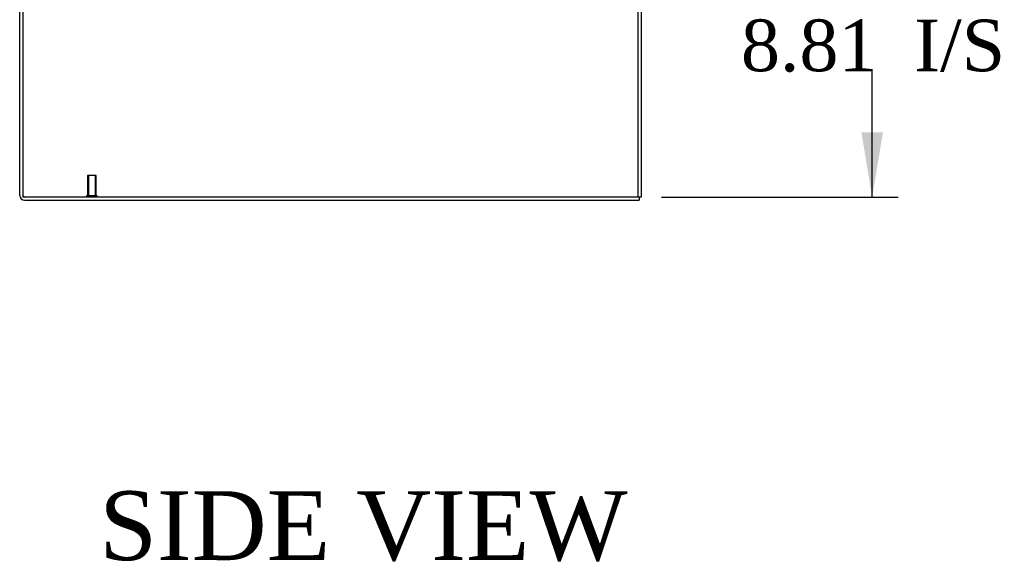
# Model space of a CAD drawing. Header units: inches. Extents: x 1 to 299, y -2 to 199.
# Tile 19 of 75: x 142 to 171, y 52 to 67. Entities that reach past the tile are written whole.
import ezdxf
from ezdxf.enums import TextEntityAlignment as Align
from ezdxf.lldxf.tags import DXFTag

# ---------------------------------------------------------------- set-up
doc = ezdxf.new("R2010")
doc.units = ezdxf.units.IN
doc.header["$MEASUREMENT"] = 0
for name, color, linetype in [('COM71177-1', 7, 'Continuous'), ('COM71180-1', 7, 'Continuous'), ('Default', 7, 'Continuous'), ('STD26258', 7, 'Continuous')]:
    doc.layers.add(name, color=color, linetype=linetype)
doc.styles.add('SEACAD_Times_New_Roman', font='times.ttf')
tags = doc.linetypes.add('HIDDEN2', pattern=[0.1875, 0.125, -0.0625]).pattern_tags.tags
tags[6:7] = [DXFTag(74, 4), DXFTag(75, 0), DXFTag(340, '0'), DXFTag(46, 0.0), DXFTag(50, 0.0), DXFTag(44, 0.0), DXFTag(45, 0.0)]
tags[4:5] = [DXFTag(74, 4), DXFTag(75, 0), DXFTag(340, '0'), DXFTag(46, 0.0), DXFTag(50, 0.0), DXFTag(44, 0.0), DXFTag(45, 0.0)]
doc.dimstyles.new('HAMMOND_(STH_-_300x200)', dxfattribs={"dimtxt": 1.5, "dimasz": 1.875, "dimexe": 0.75, "dimexo": 0.75, "dimgap": 0.375, "dimtad": 0, "dimtih": 1, "dimtoh": 1, "dimzin": 0, "dimdsep": 46, "dimtxsty": 'SEACAD_Times_New_Roman', "dimblk1": '_SE_FILLED', "dimblk2": '_SE_FILLED', "dimsah": 1, "dimcen": 0.75, "dimadec": 0, "dimazin": 0, "dimtfac": 0.8, "dimtofl": 0, "dimtmove": 0, "dimatfit": 3, "dimfxl": 1, "dimtolj": 1, "dimtzin": 0, "dimarcsym": 0})

# ---------------------------------------------------------------- blocks, each defined once
blk = doc.blocks.new('SE4')
at = {"layer": 'COM71177-1', "color": 7, "linetype": 'HIDDEN2'}
blk.add_line((160.306, 134.04), (160.306, 62.17), dxfattribs=at)
at = {"layer": 'COM71177-1', "color": 7, "linetype": 'Continuous'}
for p, q in [((160.401, 134.04), (160.401, 62.17)), ((142.436, 69.42), (142.436, 62.17)), ((160.241, 62.17), (142.436, 62.17)), ((160.401, 62.17), (160.241, 62.17))]:
    blk.add_line(p, q, dxfattribs=at)
at = {"layer": 'COM71180-1', "color": 7, "linetype": 'Continuous'}
for p, q in [((142.341, 62.218), (142.341, 69.42)), ((160.341, 62.17), (160.341, 62.075)), ((142.484, 62.075), (160.341, 62.075))]:
    blk.add_line(p, q, dxfattribs=at)
blk.add_arc((142.484, 62.218), 0.143, 180, 270, dxfattribs=at)
at = {"layer": 'COM71180-1', "color": 7, "linetype": 'HIDDEN2'}
blk.add_arc((142.484, 62.218), 0.048, 180, 270, dxfattribs=at)
at = {"layer": 'STD26258', "color": 7, "linetype": 'HIDDEN2'}
for p, q in [((144.561, 62.795), (144.311, 62.795)), ((144.311, 62.795), (144.311, 62.201)), ((144.341, 62.795), (144.341, 62.201)), ((144.53, 62.795), (144.53, 62.201)), ((144.561, 62.201), (144.561, 62.795)), ((144.592, 62.201), (144.28, 62.201)), ((144.28, 62.201), (144.28, 62.17)), ((144.592, 62.17), (144.592, 62.201))]:
    blk.add_line(p, q, dxfattribs=at)
blk = doc.blocks.new('DMBLK2828')
at = {"layer": 'Default', "linetype": 'Continuous'}
for points in [[(167.426, 69.102), (167.114, 70.977), (166.801, 69.102)], [(167.426, 64.045), (166.801, 64.045), (167.114, 62.17)]]:
    blk.add_hatch(color=7, dxfattribs=at).paths.add_polyline_path(points)
at = {"layer": 'Default', "color": 7, "linetype": 'Continuous'}
for p, q in [((160.326, 70.977), (167.864, 70.977)), ((167.114, 67.848), (167.114, 70.977)), ((167.114, 62.17), (167.114, 65.823)), ((160.991, 62.17), (167.864, 62.17))]:
    blk.add_line(p, q, dxfattribs=at)
at = {"layer": 'Default', "color": 7, "linetype": 'Continuous', "style": 'SEACAD_Times_New_Roman'}
for s, p in [('8.81', (163.301, 67.323)), ('I/S', (168.332, 67.323))]:
    blk.add_text(s, height=1.5, dxfattribs=at).set_placement(p, align=Align.TOP_LEFT)
blk = doc.blocks.new('_SE_FILLED')
at = {"color": 0}
blk.add_line((0, 0), (-1, 0), dxfattribs=at)
blk.add_solid([(0, 0), (-1, -0.1665), (-1, 0.1665), (0, 0)], dxfattribs=at)

msp = doc.modelspace()

# ---------------------------------------------------------------- block references
at = {"layer": 'Default'}
msp.add_blockref('SE4', (0, 0), dxfattribs=at)

# ---------------------------------------------------------------- texts
at = {"layer": 'Default', "color": 7, "linetype": 'Continuous', "style": 'SEACAD_Times_New_Roman'}
msp.add_text('SIDE VIEW', height=2, dxfattribs=at).set_placement((144.652, 53.628), align=Align.TOP_LEFT)

# ---------------------------------------------------------------- dimensions: what is measured, and where the dimension line sits
at = {"layer": 'Default', "color": 7, "linetype": 'Continuous'}
dim = msp.add_linear_dim(base=(167.114, 70.977), p1=(160.241, 62.17), p2=(159.576, 70.977), angle=90, text='\\A1;<> I/S', dimstyle='HAMMOND_(STH_-_300x200)', dxfattribs=at)
dim.commit()
dim.dimension.update_dxf_attribs({"geometry": 'DMBLK2828', "text_midpoint": (167.114, 66.573), "dimtype": 160})

doc.saveas('drawing.dxf')
